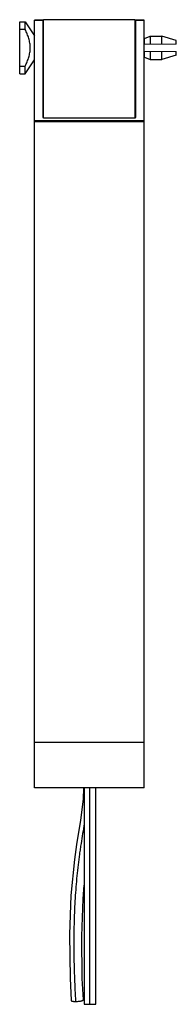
# Model space of a CAD drawing. Header units: millimetres. Extents: x 93 to 135, y 26 to 290.
import ezdxf

# ---------------------------------------------------------------- set-up
doc = ezdxf.new("R2010")
doc.units = ezdxf.units.MM
doc.header["$LTSCALE"] = 20.512063
doc.layers.get('0').update_dxf_attribs({"linetype": 'CONTINUOUS'})

msp = doc.modelspace()

# ---------------------------------------------------------------- linework, layer by layer
at = {"color": 7, "linetype": 'CONTINUOUS'}
for p, q in [((93.33, 275.29), (93.33, 289.29)), ((93.33, 289.29), (94.83, 289.29)), ((94.83, 287.19), (94.83, 289.29)), ((94.83, 289.29), (97.33, 285.54)), ((97.33, 83.69), (97.33, 289.67)), ((99.58, 289.67), (97.33, 289.67)), ((99.58, 289.63), (97.33, 289.63)), ((99.58, 263.58), (99.58, 289.67)), ((99.73, 263.4), (99.73, 289.83)), ((124.29, 289.83), (99.73, 289.83)), ((124.29, 263.4), (124.29, 289.83)), ((124.44, 263.58), (124.44, 289.67)), ((126.69, 289.67), (124.44, 289.67)), ((126.69, 289.63), (124.44, 289.63)), ((126.69, 83.69), (126.69, 289.67)), ((94.83, 287.19), (93.33, 287.19)), ((126.82, 284.79), (128.32, 285.44)), ((128.32, 285.44), (128.32, 283.18)), ((128.32, 285.44), (131.48, 285.44)), ((131.48, 283.21), (131.48, 285.44)), ((135.33, 284.29), (131.48, 285.44)), ((99.58, 284.79), (99.73, 284.79)), ((124.29, 284.79), (124.44, 284.79)), ((124.44, 283.15), (124.29, 283.14)), ((126.69, 284.79), (126.82, 284.79)), ((135.33, 283.24), (126.69, 283.17)), ((126.82, 283.17), (126.82, 284.79)), ((135.33, 283.24), (135.33, 284.29)), ((124.29, 281.44), (124.44, 281.44)), ((126.69, 281.42), (135.33, 281.34)), ((126.82, 279.79), (126.82, 281.42)), ((128.32, 281.4), (128.32, 279.14)), ((131.48, 279.14), (131.48, 281.37)), ((135.33, 280.29), (131.48, 279.14)), ((135.33, 280.29), (135.33, 281.34)), ((94.83, 275.29), (97.33, 279.04)), ((99.58, 279.79), (99.73, 279.79)), ((124.29, 279.79), (124.44, 279.79)), ((126.69, 279.79), (126.82, 279.79)), ((126.82, 279.79), (128.32, 279.14)), ((128.32, 279.14), (131.48, 279.14)), ((93.33, 277.39), (94.83, 277.39)), ((93.33, 275.29), (94.83, 275.29)), ((94.83, 275.29), (94.83, 277.39)), ((126.69, 262.68), (97.33, 262.68)), ((126.69, 262.46), (97.33, 262.46)), ((99.58, 263.58), (99.73, 263.58)), ((124.29, 263.4), (99.73, 263.4)), ((124.29, 263.58), (124.44, 263.58)), ((126.69, 95.84), (97.33, 95.84)), ((126.69, 83.69), (97.33, 83.69)), ((110.65, 83.69), (110.65, 25.69)), ((112.18, 25.61), (112.18, 83.69)), ((113.71, 25.69), (113.71, 83.69)), ((113.71, 82.39), (113.76, 83.69))]:
    msp.add_line(p, q, dxfattribs=at)
for points in [[(110.46, 83.69), (110.35, 80.7), (109.66, 75.06), (108.59, 68.49), (108, 64.45), (107.06, 54.77), (106.66, 44.38), (106.82, 32.59), (107.11, 26.63)], [(110.41, 26.83), (110.12, 32.56), (109.95, 43.91), (110.31, 53.89), (110.65, 57.59)]]:
    msp.add_lwpolyline(points, dxfattribs=at)
for start, end in [(109.7093, 126.5593), (233.4855, 250.1265)]:
    msp.add_arc((99.93, 282.29), 0.6, start, end, dxfattribs=at)
for points, knots in [([(94.83, 277.39), (95.01, 277.78), (95.35, 278.56), (95.79, 279.76), (96.04, 280.8), (96.15, 281.65), (96.17, 282.29), (96.15, 282.93), (96.04, 283.78), (95.79, 284.82), (95.35, 286.02), (95.01, 286.8), (94.83, 287.19)], [0, 0, 0, 0, 0.125023, 0.250025, 0.374985, 0.437493, 0.5, 0.562507, 0.625015, 0.749975, 0.874977, 1, 1, 1, 1]), ([(110.66, 74.1), (110.51, 73.22), (110.21, 71.43), (109.84, 69.18), (109.56, 67.33), (109.29, 65.43), (108.98, 63.01), (108.67, 60.07), (108.31, 56.07), (108, 50.98), (107.85, 45.85), (107.83, 41.72), (107.86, 37.6), (107.99, 32.48), (108.19, 28.41), (108.32, 26.38)], [0, 0, 0, 0, 0.056084, 0.113639, 0.143153, 0.173101, 0.233822, 0.295567, 0.358194, 0.485563, 0.614839, 0.679682, 0.744333, 0.872843, 1, 1, 1, 1]), ([(107.11, 26.63), (107.12, 26.59), (107.18, 26.54), (107.26, 26.51), (107.34, 26.47), (107.48, 26.44), (107.66, 26.41), (107.87, 26.39), (108.09, 26.38), (108.24, 26.38), (108.32, 26.38)], [0, 0, 0, 0, 0.108883, 0.152435, 0.203319, 0.326799, 0.474909, 0.641209, 0.818722, 1, 1, 1, 1]), ([(108.32, 26.38), (108.44, 26.38), (108.69, 26.38), (109.06, 26.41), (109.44, 26.46), (109.73, 26.51), (109.93, 26.56), (110.06, 26.6), (110.17, 26.64), (110.26, 26.68), (110.32, 26.72), (110.37, 26.75), (110.4, 26.79), (110.41, 26.82), (110.41, 26.83)], [0, 0, 0, 0, 0.164009, 0.340497, 0.516218, 0.675087, 0.744333, 0.805308, 0.857123, 0.899653, 0.933537, 0.960436, 0.981842, 1, 1, 1, 1]), ([(110.65, 25.69), (110.65, 25.69), (110.66, 25.68), (110.68, 25.68), (110.71, 25.67), (110.76, 25.66), (110.82, 25.65), (110.93, 25.65), (111.11, 25.63), (111.35, 25.62), (111.62, 25.62), (111.9, 25.61), (112.09, 25.61), (112.18, 25.61)], [0, 0, 0, 0, 0.005979, 0.019123, 0.040986, 0.072228, 0.113171, 0.163742, 0.292203, 0.451106, 0.630012, 0.816773, 1, 1, 1, 1]), ([(112.18, 25.61), (112.27, 25.61), (112.46, 25.61), (112.74, 25.62), (113.01, 25.62), (113.25, 25.63), (113.42, 25.65), (113.54, 25.65), (113.6, 25.66), (113.65, 25.67), (113.68, 25.68), (113.7, 25.68), (113.71, 25.69), (113.71, 25.69)], [0, 0, 0, 0, 0.183227, 0.369988, 0.548894, 0.707797, 0.836258, 0.886829, 0.927772, 0.959014, 0.980877, 0.994021, 1, 1, 1, 1])]:
    msp.add_open_spline(points, degree=3, knots=knots, dxfattribs=at)

doc.saveas('drawing.dxf')
